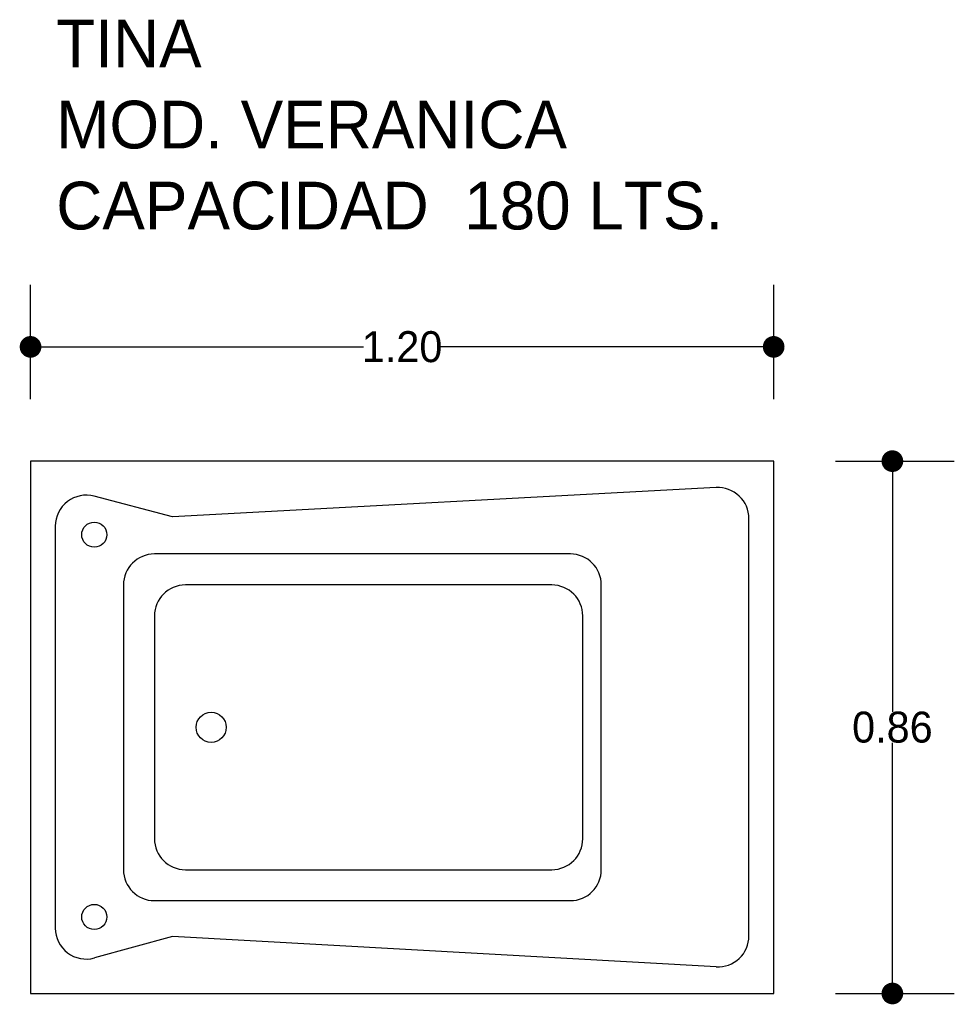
# Model space of a CAD drawing. Header units: millimetres. Extents: x 132.68 to 134.19, y 147.49 to 149.08.
import ezdxf

# ---------------------------------------------------------------- set-up
doc = ezdxf.new("R2010")
doc.units = ezdxf.units.MM
doc.layers.add('cotas', color=3, linetype='Continuous')
doc.layers.add('limies2', color=2, linetype='Continuous')
doc.styles.add('77', font='txt')
doc.dimstyles.new('cotas1', dxfattribs={"dimtxt": 0.05, "dimasz": 0.035, "dimexe": 0.1, "dimexo": 0.1, "dimgap": 0, "dimtad": 0, "dimtih": 1, "dimtoh": 1, "dimzin": 1, "dimdsep": 46, "dimtxsty": 'Standard', "dimblk": 'DOT', "dimcen": 0.2, "dimadec": 0, "dimazin": 0, "dimtm": 1e-09, "dimtfac": 1, "dimtix": 1, "dimtmove": 0, "dimatfit": 3, "dimfxl": 0, "dimarcsym": 0})

# ---------------------------------------------------------------- blocks, each defined once
blk = doc.blocks.new('_Dot')
at = {"layer": 'limies2', "color": 0, "lineweight": -2}
blk.add_line((-0.5, 0), (-1, 0), dxfattribs=at)
at = {"layer": 'limies2', "color": 0, "const_width": 0.5}
blk.add_lwpolyline([(-0.25, 0, 1), (0.25, 0, 1)], format="xyb", close=True, dxfattribs=at)
blk = doc.blocks.new('*D0')
at = {"layer": 'cotas', "color": 0, "lineweight": -2}
for p, q in [((132.6987, 148.4674), (132.6987, 148.652)), ((133.8987, 148.4674), (133.8987, 148.652)), ((132.7337, 148.552), (133.2362, 148.552)), ((133.8637, 148.552), (133.3612, 148.552))]:
    blk.add_line(p, q, dxfattribs=at)
at = {"layer": 'Defpoints', "color": 0}
for p in [(132.6987, 148.552), (132.6987, 148.3674), (133.8987, 148.3674)]:
    blk.add_point(p, dxfattribs=at)
at = {"layer": 'cotas', "color": 0, "lineweight": -2, "xscale": 0.035, "yscale": 0.035, "zscale": 0.035, "rotation": 180}
blk.add_blockref('_Dot', (132.6987, 148.552), dxfattribs=at)
at = {"layer": 'cotas', "color": 0, "lineweight": -2, "xscale": 0.035, "yscale": 0.035, "zscale": 0.035}
blk.add_blockref('_Dot', (133.8987, 148.552), dxfattribs=at)
at = {"layer": 'cotas', "color": 0, "insert": (133.2987, 148.552), "char_height": 0.05, "attachment_point": 5}
blk.add_mtext('1.20', dxfattribs=at)
blk = doc.blocks.new('*D2')
at = {"layer": 'cotas', "color": 0, "lineweight": -2}
for p, q in [((133.9987, 148.3674), (134.1904, 148.3674)), ((134.0904, 148.3324), (134.0904, 147.9624)), ((134.0904, 147.5424), (134.0904, 147.9124)), ((133.9987, 147.5074), (134.1904, 147.5074))]:
    blk.add_line(p, q, dxfattribs=at)
at = {"layer": 'Defpoints', "color": 0}
for p in [(133.8987, 148.3674), (134.0904, 148.3674), (133.8987, 147.5074)]:
    blk.add_point(p, dxfattribs=at)
at = {"layer": 'cotas', "color": 0, "lineweight": -2, "xscale": 0.035, "yscale": 0.035, "zscale": 0.035}
for p, rotation in [((134.0904, 148.3674), 90), ((134.0904, 147.5074), 270)]:
    blk.add_blockref('_Dot', p, dxfattribs=dict(at, rotation=rotation))
at = {"layer": 'cotas', "color": 0, "insert": (134.0904, 147.9374), "char_height": 0.05, "attachment_point": 5}
blk.add_mtext('0.86', dxfattribs=at)

msp = doc.modelspace()

# ---------------------------------------------------------------- linework, layer by layer
at = {"layer": 'limies2'}
for p, q in [((132.6987, 148.3674), (132.6987, 147.5074)), ((133.8987, 148.3674), (132.6987, 148.3674)), ((133.8987, 147.5074), (133.8987, 148.3674)), ((133.806, 148.3246), (132.9277, 148.2772)), ((132.9277, 148.2772), (132.8015, 148.3107)), ((133.8587, 147.6003), (133.8587, 148.2747)), ((132.7387, 148.2624), (132.7387, 147.613)), ((133.5704, 148.2174), (132.8987, 148.2174)), ((132.8487, 148.1674), (132.8487, 147.7074)), ((133.5404, 148.1674), (132.9487, 148.1674)), ((133.6204, 147.7074), (133.6204, 148.1674)), ((132.8987, 148.1174), (132.8987, 147.7574)), ((133.5904, 147.7574), (133.5904, 148.1174)), ((132.9487, 147.7074), (133.5404, 147.7074)), ((132.8987, 147.6574), (133.5704, 147.6574)), ((132.9277, 147.5994), (132.802, 147.5648)), ((133.8059, 147.5504), (132.9277, 147.5994)), ((132.6987, 147.5074), (133.8987, 147.5074))]:
    msp.add_line(p, q, dxfattribs=at)
for centre, radius in [((132.8016, 148.2486), 0.0203), ((132.9904, 147.9374), 0.0243), ((132.8016, 147.6311), 0.0203)]:
    msp.add_circle(centre, radius, dxfattribs=at)
for centre, start, end in [((132.7887, 148.2624), 75.1177, 180), ((133.8087, 148.2747), 0, 93.0887), ((132.8987, 148.1674), 90, 180), ((133.5704, 148.1674), 0, 90), ((132.9487, 148.1174), 90, 180), ((133.5404, 148.1174), 0, 90), ((132.9487, 147.7574), 180, 270), ((133.5404, 147.7574), 270, 0), ((132.8987, 147.7074), 180, 270), ((133.5704, 147.7074), 270, 0), ((132.7887, 147.613), 180, 285.3808), ((133.8087, 147.6003), 266.803, 0)]:
    msp.add_arc(centre, 0.05, start, end, dxfattribs=at)

# ---------------------------------------------------------------- texts
at = {"layer": 'limies2', "style": '77'}
for s, height, p in [('TINA', 0.07708, (132.7402, 149.0035)), ('MOD. VERANICA', 0.077085, (132.7402, 148.8726)), ('CAPACIDAD  180 LTS.', 0.077085, (132.7402, 148.7417))]:
    msp.add_text(s, height=height, dxfattribs=at).set_placement(p)

# ---------------------------------------------------------------- dimensions: what is measured, and where the dimension line sits
at = {"layer": 'cotas'}
dim = msp.add_linear_dim(base=(132.6987, 148.552), p1=(133.8987, 148.3674), p2=(132.6987, 148.3674), dimstyle='cotas1', dxfattribs=at)
dim.commit()
dim.dimension.update_dxf_attribs({"geometry": '*D0', "text_midpoint": (133.2987, 148.552)})
dim = msp.add_linear_dim(base=(134.0904, 148.3674), p1=(133.8987, 147.5074), p2=(133.8987, 148.3674), angle=90, dimstyle='cotas1', dxfattribs=at)
dim.commit()
dim.dimension.update_dxf_attribs({"geometry": '*D2', "text_midpoint": (134.0904, 147.9374)})

doc.saveas('drawing.dxf')
